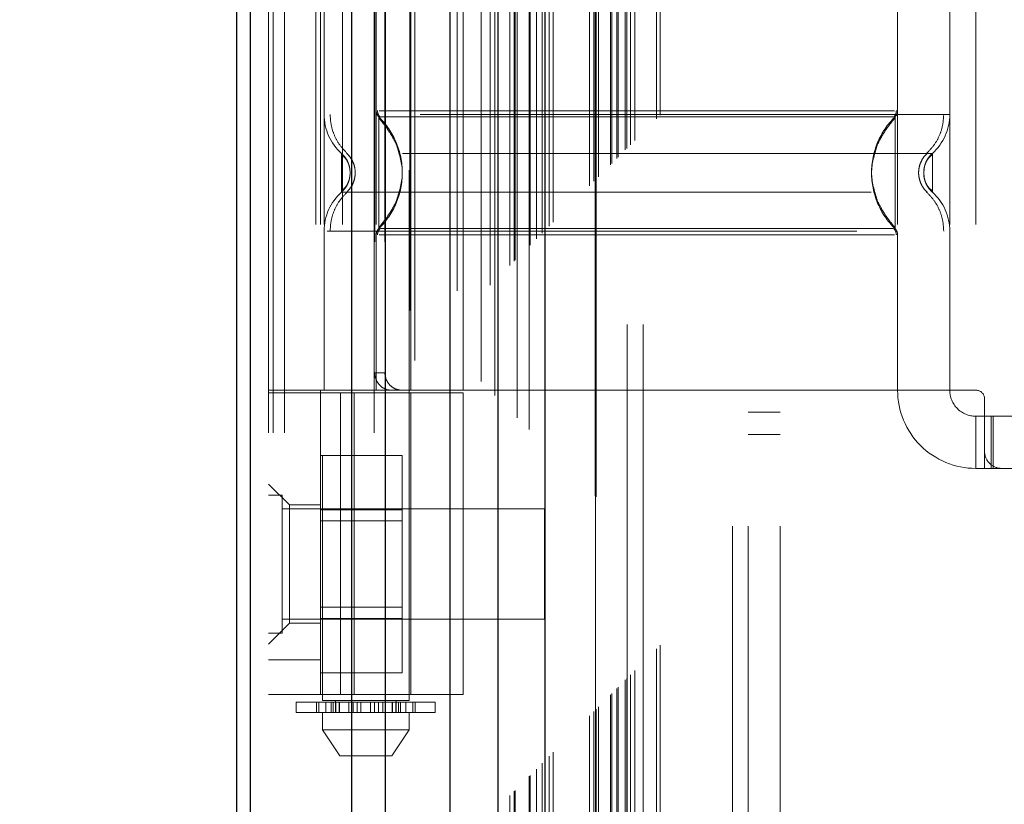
# Model space of a CAD drawing. Header units: inches. Extents: x 0.2 to 10.7, y 0.2 to 7.9.
# Tile 46 of 105: x 2.989 to 3.175, y 3.24 to 3.388. Entities that reach past the tile are written whole.
import ezdxf

# ---------------------------------------------------------------- set-up
doc = ezdxf.new("R2010")
doc.units = ezdxf.units.IN
doc.header["$MEASUREMENT"] = 0
doc.linetypes.add('HIDDEN', pattern=[0.07500000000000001, 0.05, -0.025])
doc.layers.add('DIMENSIONS', color=140, linetype='Continuous')
doc.styles.add('SLDTEXTSTYLE0', font='TXT', dxfattribs={"width": 0.7})
doc.dimstyles.new('SLDDIMSTYLE0', dxfattribs={"dimtxt": 0.0849609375, "dimasz": 0.13, "dimexe": 0, "dimexo": 0.0625, "dimgap": 0.021240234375, "dimtad": 0, "dimtih": 1, "dimtoh": 1, "dimlfac": 12, "dimrnd": 1e-09, "dimzin": 12, "dimdsep": 46, "dimtxsty": 'SLDTEXTSTYLE0', "dimsah": 1, "dimcen": 0.09, "dimadec": 0, "dimazin": 3, "dimtfac": 1, "dimtofl": 0, "dimtmove": 0, "dimatfit": 3, "dimfxl": 0, "dimfrac": 2, "dimtolj": 1, "dimtzin": 12, "dimarcsym": 0})

# ---------------------------------------------------------------- blocks, each defined once
blk = doc.blocks.new('_D_1')
at = {"layer": 'DIMENSIONS'}
for p, q in [((3.267523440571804, 4.623208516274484), (2.595010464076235, 4.623208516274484)), ((2.720010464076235, 4.623208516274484), (2.720010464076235, 4.082856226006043)), ((2.558436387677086, 3.928805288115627), (2.529906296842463, 3.928805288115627)), ((2.529906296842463, 3.928805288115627), (2.529906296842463, 3.793774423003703)), ((2.881584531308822, 3.928805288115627), (2.910114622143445, 3.928805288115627)), ((2.910114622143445, 3.928805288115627), (2.910114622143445, 3.793774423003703)), ((2.529906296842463, 3.793774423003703), (2.558436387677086, 3.793774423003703)), ((2.910114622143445, 3.793774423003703), (2.881584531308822, 3.793774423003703)), ((2.720010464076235, 3.132930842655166), (2.720010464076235, 3.774754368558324)), ((3.267523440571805, 3.132930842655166), (2.595010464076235, 3.132930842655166))]:
    blk.add_line(p, q, dxfattribs=at)
for points in [[(2.720010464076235, 4.623208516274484), (2.700010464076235, 4.493208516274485), (2.740010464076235, 4.493208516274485)], [(2.720010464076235, 3.132930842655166), (2.740010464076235, 3.262930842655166), (2.700010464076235, 3.262930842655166)]]:
    blk.add_solid(points, dxfattribs=at)
at = {"layer": 'DIMENSIONS', "char_height": 0.08333333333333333, "attachment_point": 1, "style": 'SLDTEXTSTYLE0'}
for s, insert in [('17.88', (2.558436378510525, 4.055247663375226)), ('454.2', (2.558436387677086, 3.901196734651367))]:
    blk.add_mtext(s, dxfattribs=dict(at, insert=insert))

msp = doc.modelspace()

# ---------------------------------------------------------------- linework, layer by layer
at = {"color": 7, "linetype": 'HIDDEN', "lineweight": 18}
for p, q in [((3.038807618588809, 2.910161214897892), (3.038807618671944, 5.22906049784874)), ((3.035807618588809, 2.910161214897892), (3.035807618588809, 4.855308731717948)), ((3.036686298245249, 2.910161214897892), (3.036686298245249, 4.854810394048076)), ((3.038807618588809, 2.910161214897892), (3.038807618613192, 4.853812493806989)), ((3.055762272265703, 2.910161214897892), (3.055762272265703, 4.845836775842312)), ((3.057883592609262, 2.910161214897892), (3.057883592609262, 4.845577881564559)), ((3.062505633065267, 4.833255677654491), (3.062505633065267, 2.922880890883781)), ((3.063429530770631, 2.923795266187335), (3.063429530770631, 4.832344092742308)), ((3.075932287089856, 4.819873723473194), (3.075932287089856, 2.936265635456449)), ((3.07143265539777, 2.936958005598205), (3.07143265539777, 4.819181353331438)), ((3.072565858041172, 2.937064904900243), (3.072565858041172, 4.8190744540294)), ((3.07763451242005, 2.938000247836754), (3.07763451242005, 4.818139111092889)), ((3.078539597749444, 4.817233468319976), (3.078539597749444, 2.938903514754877)), ((3.081384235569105, 2.941749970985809), (3.081384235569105, 4.814389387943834)), ((3.082198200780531, 2.942563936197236), (3.082198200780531, 4.813575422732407)), ((3.082347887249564, 2.942713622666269), (3.082347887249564, 4.813425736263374)), ((3.082755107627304, 4.813027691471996), (3.082755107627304, 2.943123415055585)), ((3.085016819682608, 4.810789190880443), (3.085016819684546, 2.945350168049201)), ((3.085047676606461, 2.945411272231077), (3.085047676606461, 4.81072959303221)), ((3.085181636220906, 2.94554737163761), (3.085181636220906, 4.810591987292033)), ((3.086375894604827, 2.946744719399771), (3.086375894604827, 4.809393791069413)), ((3.087500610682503, 2.947866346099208), (3.087500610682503, 4.808273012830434)), ((3.087971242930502, 4.807844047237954), (3.087971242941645, 2.948295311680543)), ((3.088802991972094, 2.949168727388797), (3.088802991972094, 4.806970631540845)), ((3.0895337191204, 2.949899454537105), (3.0895337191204, 4.806239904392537)), ((3.096417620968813, 2.956783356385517), (3.096417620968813, 4.799356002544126)), ((3.097250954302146, 2.95761668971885), (3.097250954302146, 4.798522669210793)), ((3.097463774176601, 4.798295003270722), (3.097463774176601, 2.957847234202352)), ((3.097667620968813, 4.798106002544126), (3.097667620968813, 2.958033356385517)), ((3.097667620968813, 2.958033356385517), (3.097667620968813, 4.798106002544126)), ((3.098084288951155, 2.958450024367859), (3.098084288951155, 4.797689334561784)), ((3.098131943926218, 2.958480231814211), (3.098131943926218, 4.797646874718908)), ((3.100375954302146, 2.96074168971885), (3.100375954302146, 4.795397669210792)), ((3.100375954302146, 2.96074168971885), (3.100375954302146, 4.795397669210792)), ((3.100616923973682, 2.960982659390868), (3.100616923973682, 4.795156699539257)), ((3.101546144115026, 2.96191187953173), (3.101546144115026, 4.794227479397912)), ((3.101834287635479, 2.962200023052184), (3.101834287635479, 4.793939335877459)), ((3.103456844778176, 2.963803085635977), (3.103456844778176, 4.792334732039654)), ((3.104164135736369, 2.964529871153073), (3.104164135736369, 4.79160948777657)), ((3.104937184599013, 2.965302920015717), (3.104937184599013, 4.790836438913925)), ((3.109027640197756, 2.969393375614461), (3.109027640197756, 4.786745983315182)), ((3.109756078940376, 2.970124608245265), (3.109756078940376, 4.786035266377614)), ((3.123390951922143, 2.992577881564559), (3.123390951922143, 4.763494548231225)), ((3.123390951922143, 2.992577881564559), (3.123390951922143, 4.763494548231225)), ((3.126390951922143, 2.992577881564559), (3.126390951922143, 4.763494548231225)), ((3.132390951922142, 2.992577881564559), (3.132390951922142, 4.763494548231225)), ((3.097523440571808, 3.030611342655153), (3.097523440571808, 4.725528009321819)), ((3.103523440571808, 3.030611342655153), (3.103523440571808, 4.725528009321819)), ((3.106523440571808, 3.030611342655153), (3.106523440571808, 4.725528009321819)), ((3.106523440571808, 3.030611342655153), (3.106523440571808, 4.725528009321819)), ((3.04597822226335, 3.505765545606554), (3.04597822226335, 3.259702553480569)), ((3.062382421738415, 3.259702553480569), (3.062382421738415, 3.505765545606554)), ((3.044715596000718, 3.449453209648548), (3.044715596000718, 3.318219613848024)), ((3.045650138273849, 3.449453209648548), (3.045650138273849, 3.318219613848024)), ((3.046306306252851, 3.449453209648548), (3.046306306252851, 3.318219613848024)), ((3.049785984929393, 3.449453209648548), (3.049785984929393, 3.318219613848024)), ((3.05614882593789, 3.449453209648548), (3.05614882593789, 3.318219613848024)), ((3.062710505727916, 3.318219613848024), (3.062710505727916, 3.449453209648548)), ((3.072553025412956, 3.318219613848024), (3.072553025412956, 3.449453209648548)), ((3.154574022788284, 3.449453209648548), (3.154574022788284, 3.318219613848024)), ((3.164416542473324, 3.449453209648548), (3.164416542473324, 3.318219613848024)), ((3.169337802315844, 3.449453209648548), (3.169337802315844, 3.318219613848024)), ((3.169337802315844, 3.449453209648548), (3.169337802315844, 3.318219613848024)), ((3.055855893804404, 3.446172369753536), (3.055855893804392, 3.321500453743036)), ((3.057789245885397, 3.446172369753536), (3.057789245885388, 3.321500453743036)), ((3.056639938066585, 3.369774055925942), (3.057481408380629, 3.368525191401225)), ((3.15408290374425, 3.369774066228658), (3.153240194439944, 3.368523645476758)), ((3.051227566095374, 3.359230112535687), (3.05114014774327, 3.360034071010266)), ((3.051140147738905, 3.358426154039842), (3.051227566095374, 3.359230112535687)), ((3.159582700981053, 3.360034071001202), (3.159495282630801, 3.359230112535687)), ((3.159495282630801, 3.359230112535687), (3.159582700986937, 3.358426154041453)), ((3.159585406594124, 3.360047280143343), (3.159496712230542, 3.359230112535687)), ((3.159496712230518, 3.359230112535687), (3.159585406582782, 3.358412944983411)), ((3.057481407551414, 3.349935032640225), (3.056639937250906, 3.348686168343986)), ((3.15324019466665, 3.349936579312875), (3.154082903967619, 3.348686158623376)), ((3.046306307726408, 3.348226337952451), (3.046306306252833, 3.318219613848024)), ((3.164416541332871, 3.348226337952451), (3.164416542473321, 3.318219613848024)), ((3.05614882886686, 3.347515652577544), (3.056148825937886, 3.318219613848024)), ((3.154574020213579, 3.347515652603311), (3.15457402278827, 3.318219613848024)), ((3.055855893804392, 3.321500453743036), (3.057789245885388, 3.321500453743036)), ((3.072553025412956, 3.318219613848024), (3.035807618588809, 3.318219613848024)), ((3.045650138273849, 3.318219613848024), (3.045650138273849, 3.317727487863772)), ((3.154574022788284, 3.318219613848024), (3.072553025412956, 3.318219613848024)), ((3.169337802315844, 3.318219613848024), (3.154574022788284, 3.318219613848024)), ((3.035807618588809, 3.317727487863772), (3.072553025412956, 3.317727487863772)), ((3.045650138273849, 3.260804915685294), (3.045650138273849, 3.317727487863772)), ((3.049425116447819, 3.260804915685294), (3.049425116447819, 3.317727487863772)), ((3.051972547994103, 3.317727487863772), (3.051972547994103, 3.260804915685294)), ((3.062710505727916, 3.260804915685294), (3.062710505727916, 3.317727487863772)), ((3.072553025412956, 3.260804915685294), (3.072553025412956, 3.317727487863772)), ((3.17097822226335, 3.316579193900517), (3.17097822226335, 3.306736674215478)), ((3.126390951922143, 3.314036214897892), (3.132390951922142, 3.314036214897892)), ((3.169337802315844, 3.313298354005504), (3.169337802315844, 3.303455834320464)), ((3.169337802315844, 3.313298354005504), (3.17097822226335, 3.313298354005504)), ((3.17097822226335, 3.313298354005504), (3.172618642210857, 3.313298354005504)), ((3.172247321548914, 3.303455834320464), (3.172247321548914, 3.313298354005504)), ((3.172618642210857, 3.303455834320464), (3.172618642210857, 3.313298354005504)), ((3.219862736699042, 3.313298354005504), (3.172618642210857, 3.313298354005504)), ((3.126390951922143, 3.309869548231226), (3.132390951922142, 3.309869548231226)), ((3.17097822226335, 3.303455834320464), (3.17097822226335, 3.306736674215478)), ((3.045650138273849, 3.305907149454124), (3.061066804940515, 3.305907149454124)), ((3.061066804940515, 3.295659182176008), (3.061066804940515, 3.305907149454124)), ((3.17097822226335, 3.303455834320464), (3.169337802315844, 3.303455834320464)), ((3.172618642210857, 3.303455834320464), (3.17097822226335, 3.303455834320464)), ((3.174259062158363, 3.303455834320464), (3.172618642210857, 3.303455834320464)), ((3.174259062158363, 3.303455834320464), (3.218222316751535, 3.303455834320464)), ((3.039744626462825, 3.296566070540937), (3.035807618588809, 3.300503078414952)), ((3.038411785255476, 3.298432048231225), (3.035807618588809, 3.298432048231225)), ((3.038411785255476, 3.272390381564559), (3.038411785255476, 3.298432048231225)), ((3.087890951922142, 3.295827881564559), (3.038411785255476, 3.295827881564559)), ((3.039744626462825, 3.296566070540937), (3.039744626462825, 3.285411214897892)), ((3.045650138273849, 3.296566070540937), (3.039744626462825, 3.296566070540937)), ((3.045650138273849, 3.295659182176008), (3.061066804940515, 3.295659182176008)), ((3.061066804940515, 3.275163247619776), (3.061066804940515, 3.295659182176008)), ((3.087890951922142, 3.274994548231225), (3.087890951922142, 3.295827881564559)), ((3.061066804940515, 3.293573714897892), (3.045650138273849, 3.293573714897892)), ((3.039744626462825, 3.285411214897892), (3.039744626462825, 3.274256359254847)), ((3.045650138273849, 3.277248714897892), (3.061066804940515, 3.277248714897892)), ((3.045650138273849, 3.275163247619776), (3.061066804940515, 3.275163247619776)), ((3.061066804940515, 3.26491528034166), (3.061066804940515, 3.275163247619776)), ((3.035807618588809, 3.270319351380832), (3.039744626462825, 3.274256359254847)), ((3.038411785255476, 3.274994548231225), (3.087890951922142, 3.274994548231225)), ((3.039744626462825, 3.274256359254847), (3.045650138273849, 3.274256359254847)), ((3.035807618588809, 3.272390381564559), (3.038411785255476, 3.272390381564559)), ((3.045650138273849, 3.26736659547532), (3.035807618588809, 3.26736659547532)), ((3.045650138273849, 3.26491528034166), (3.061066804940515, 3.26491528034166)), ((3.072553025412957, 3.260804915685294), (3.035807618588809, 3.260804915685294)), ((3.04105696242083, 3.259374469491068), (3.046604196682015, 3.259374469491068)), ((3.04105696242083, 3.259374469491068), (3.04105696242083, 3.25740596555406)), ((3.044843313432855, 3.259374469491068), (3.044843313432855, 3.25740596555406)), ((3.044879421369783, 3.25740596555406), (3.044879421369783, 3.259374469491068)), ((3.045329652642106, 3.259374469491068), (3.045329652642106, 3.25740596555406)), ((3.062382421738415, 3.259702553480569), (3.04597822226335, 3.259702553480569)), ((3.046604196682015, 3.259374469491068), (3.046604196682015, 3.25740596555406)), ((3.046604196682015, 3.259374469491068), (3.04762356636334, 3.259374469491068)), ((3.04762356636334, 3.25740596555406), (3.04762356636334, 3.259374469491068)), ((3.04762356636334, 3.259374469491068), (3.049204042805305, 3.259374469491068)), ((3.048033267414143, 3.25740596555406), (3.048033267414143, 3.259374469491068)), ((3.04843885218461, 3.259702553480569), (3.04843885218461, 3.25740596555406)), ((3.04843885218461, 3.259374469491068), (3.04843885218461, 3.25740596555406)), ((3.048511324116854, 3.259374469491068), (3.048511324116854, 3.25740596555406)), ((3.048519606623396, 3.25740596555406), (3.048519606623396, 3.259374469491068)), ((3.049139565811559, 3.25740596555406), (3.049139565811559, 3.259374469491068)), ((3.049204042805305, 3.259374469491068), (3.049204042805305, 3.25740596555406)), ((3.049204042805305, 3.259374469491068), (3.049219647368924, 3.259374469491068)), ((3.049204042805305, 3.259374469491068), (3.050960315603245, 3.259374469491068)), ((3.049219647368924, 3.25740596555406), (3.049219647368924, 3.259374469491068)), ((3.050960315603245, 3.259374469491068), (3.050960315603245, 3.25740596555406)), ((3.050960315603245, 3.259374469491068), (3.051808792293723, 3.259374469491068)), ((3.051808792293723, 3.25740596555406), (3.051808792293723, 3.259374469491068)), ((3.051808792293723, 3.259374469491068), (3.052533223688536, 3.259374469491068)), ((3.052533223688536, 3.259374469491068), (3.052533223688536, 3.25740596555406)), ((3.052533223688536, 3.259374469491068), (3.053270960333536, 3.259374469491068)), ((3.053270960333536, 3.25740596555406), (3.053270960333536, 3.259374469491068)), ((3.053270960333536, 3.259374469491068), (3.05508968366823, 3.259374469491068)), ((3.05508968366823, 3.259374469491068), (3.05508968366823, 3.25740596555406)), ((3.05508968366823, 3.259374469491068), (3.055827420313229, 3.259374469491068)), ((3.055827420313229, 3.25740596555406), (3.055827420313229, 3.259374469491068)), ((3.055827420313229, 3.259374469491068), (3.056551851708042, 3.259374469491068)), ((3.056551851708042, 3.259374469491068), (3.056551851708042, 3.25740596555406)), ((3.056551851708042, 3.259374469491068), (3.05740032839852, 3.259374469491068)), ((3.05740032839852, 3.25740596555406), (3.05740032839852, 3.259374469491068)), ((3.05740032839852, 3.259374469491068), (3.059140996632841, 3.259374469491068)), ((3.059140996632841, 3.259374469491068), (3.05915660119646, 3.259374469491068)), ((3.059140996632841, 3.259374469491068), (3.059140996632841, 3.25740596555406)), ((3.05915660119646, 3.25740596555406), (3.05915660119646, 3.259374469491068)), ((3.05915660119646, 3.259374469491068), (3.060737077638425, 3.259374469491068)), ((3.059221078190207, 3.259374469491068), (3.059221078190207, 3.25740596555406)), ((3.05984103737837, 3.259374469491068), (3.05984103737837, 3.25740596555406)), ((3.059849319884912, 3.25740596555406), (3.059849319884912, 3.259374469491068)), ((3.059921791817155, 3.25740596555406), (3.059921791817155, 3.259702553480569)), ((3.059921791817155, 3.25740596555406), (3.059921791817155, 3.259374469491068)), ((3.060327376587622, 3.259374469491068), (3.060327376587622, 3.25740596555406)), ((3.060737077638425, 3.259374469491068), (3.060737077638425, 3.25740596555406)), ((3.060737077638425, 3.259374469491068), (3.06175644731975, 3.259374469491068)), ((3.06175644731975, 3.25740596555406), (3.06175644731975, 3.259374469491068)), ((3.06175644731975, 3.259374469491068), (3.067303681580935, 3.259374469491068)), ((3.063030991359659, 3.25740596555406), (3.063030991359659, 3.259374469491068)), ((3.063481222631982, 3.259374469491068), (3.063481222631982, 3.25740596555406)), ((3.063517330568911, 3.25740596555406), (3.063517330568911, 3.259374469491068)), ((3.067303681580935, 3.25740596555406), (3.067303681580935, 3.259374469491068)), ((3.046604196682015, 3.25740596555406), (3.04105696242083, 3.25740596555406)), ((3.04597822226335, 3.25740596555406), (3.04597822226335, 3.254125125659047)), ((3.04762356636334, 3.25740596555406), (3.046604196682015, 3.25740596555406)), ((3.048584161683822, 3.25740596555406), (3.04762356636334, 3.25740596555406)), ((3.048584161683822, 3.25740596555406), (3.059776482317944, 3.25740596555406)), ((3.060737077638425, 3.25740596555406), (3.059776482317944, 3.25740596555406)), ((3.06175644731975, 3.25740596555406), (3.060737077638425, 3.25740596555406)), ((3.067303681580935, 3.25740596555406), (3.06175644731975, 3.25740596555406)), ((3.062382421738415, 3.254125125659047), (3.062382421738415, 3.25740596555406)), ((3.04597822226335, 3.254125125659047), (3.062382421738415, 3.254125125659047)), ((3.045978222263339, 3.254125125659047), (3.049259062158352, 3.249203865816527)), ((3.059101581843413, 3.249203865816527), (3.062382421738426, 3.254125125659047)), ((3.049259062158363, 3.249203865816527), (3.059101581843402, 3.249203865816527))]:
    msp.add_line(p, q, dxfattribs=at)
at = {"color": 7, "linetype": 'Continuous', "lineweight": 25}
for p, q in [((3.029807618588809, 2.910161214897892), (3.029807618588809, 4.855990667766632)), ((3.03244365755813, 2.910161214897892), (3.03244365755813, 4.854810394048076)), ((3.051519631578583, 2.910161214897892), (3.051519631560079, 4.845836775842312)), ((3.057883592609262, 2.910161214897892), (3.057883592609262, 4.845577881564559)), ((3.070023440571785, 4.819873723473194), (3.070023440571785, 2.936265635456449)), ((3.079107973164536, 4.810789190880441), (3.079107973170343, 2.945350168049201)), ((3.087971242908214, 4.807844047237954), (3.087971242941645, 2.948295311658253))]:
    msp.add_line(p, q, dxfattribs=at)
at = {"color": 7, "linetype": 'HIDDEN', "lineweight": 18}
for centre, radius, start, end in [((3.05614882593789, 3.370233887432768), 0.009842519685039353, 180.0000000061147, 228.2366022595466), ((3.057789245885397, 3.370944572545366), 0.001640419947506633, 180.0000000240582, 225.5237275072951), ((3.152933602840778, 3.370944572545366), 0.001640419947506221, 314.4762724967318, 359.9999999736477), ((3.154574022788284, 3.370233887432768), 0.009842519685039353, 311.7633977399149, 0), ((3.05614882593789, 3.348226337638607), 0.009842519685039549, 131.763397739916, 180), ((3.154574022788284, 3.348226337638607), 0.009842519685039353, 0, 48.2366022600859), ((3.057789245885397, 3.347515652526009), 0.001640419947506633, 134.4762724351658, 180), ((3.152933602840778, 3.347515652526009), 0.001640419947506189, 2.75008772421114e-08, 45.52372749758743), ((3.169337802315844, 3.318219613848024), 0.01476377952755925, 180, 270.0000000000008), ((3.169337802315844, 3.318219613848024), 0.004921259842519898, 180, 270.0000000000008), ((3.169337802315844, 3.316579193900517), 0.001640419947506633, 0, 90), ((3.174259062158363, 3.306736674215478), 0.003280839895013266, 180, 270.0000000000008)]:
    msp.add_arc(centre, radius, start, end, dxfattribs=at)
for points, knots in [([(3.103181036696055, 2.96355164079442), (3.10317367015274, 2.96569206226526), (3.103152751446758, 2.971770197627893), (3.103135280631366, 2.982804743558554), (3.103124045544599, 2.99755038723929), (3.103123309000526, 3.014691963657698), (3.103128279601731, 3.039207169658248), (3.103133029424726, 3.069642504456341), (3.103128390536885, 3.115017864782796), (3.103130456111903, 3.169331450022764), (3.103129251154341, 3.287855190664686), (3.103130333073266, 3.520783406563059), (3.103129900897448, 3.908648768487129), (3.103129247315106, 4.249902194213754), (3.103130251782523, 4.484853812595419), (3.103128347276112, 4.572846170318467), (3.103133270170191, 4.638978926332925), (3.10312973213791, 4.683394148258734), (3.103124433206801, 4.70583671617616), (3.103123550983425, 4.727080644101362), (3.103134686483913, 4.745822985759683), (3.103160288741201, 4.761429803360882), (3.10319553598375, 4.773989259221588), (3.103234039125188, 4.783927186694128), (3.103263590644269, 4.78980559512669), (3.103275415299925, 4.792418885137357), (3.10327576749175, 4.792496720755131)], [0, 0, 0, 0, 0.003510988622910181, 0.009970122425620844, 0.01809984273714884, 0.02769812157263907, 0.03808723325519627, 0.05831184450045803, 0.07762083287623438, 0.1125158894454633, 0.1474017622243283, 0.2720338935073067, 0.4945852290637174, 0.7836126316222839, 0.8317877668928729, 0.87997353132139, 0.9279454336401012, 0.9402645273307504, 0.952827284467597, 0.964757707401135, 0.9751106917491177, 0.9835701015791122, 0.9903575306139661, 0.9957119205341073, 0.9998722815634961, 1, 1, 1, 1]), ([(3.164416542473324, 3.370233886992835), (3.16419675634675, 3.370233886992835), (3.163757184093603, 3.370233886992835), (3.160245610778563, 3.370233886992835), (3.154787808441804, 3.370233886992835), (3.147386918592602, 3.370233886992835), (3.138382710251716, 3.370233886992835), (3.128106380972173, 3.370233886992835), (3.11695680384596, 3.370233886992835), (3.105361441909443, 3.370233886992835), (3.093765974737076, 3.370233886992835), (3.082616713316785, 3.370233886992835), (3.072339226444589, 3.370233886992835), (3.063339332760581, 3.370233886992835), (3.055922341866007, 3.370233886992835), (3.050524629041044, 3.370233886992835), (3.047418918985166, 3.370233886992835), (3.047014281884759, 3.370233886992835), (3.046880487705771, 3.370233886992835)], [0, 0, 0, 0, 0.06454114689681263, 0.1290822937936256, 0.1936234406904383, 0.258164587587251, 0.3227057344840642, 0.3872468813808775, 0.4517880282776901, 0.5163291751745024, 0.5808703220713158, 0.6454114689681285, 0.7099526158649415, 0.7744937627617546, 0.8390349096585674, 0.9035760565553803, 0.9681172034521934, 1, 1, 1, 1]), ([(3.047446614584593, 3.370233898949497), (3.047487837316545, 3.36954659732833), (3.047571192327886, 3.368156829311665), (3.048239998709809, 3.366161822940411), (3.049262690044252, 3.364330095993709), (3.050228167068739, 3.363346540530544), (3.050705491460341, 3.362860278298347)], [0, 0, 0, 0, 0.2473384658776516, 0.5001342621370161, 0.752870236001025, 1, 1, 1, 1]), ([(3.056386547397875, 3.370952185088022), (3.056391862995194, 3.370843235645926), (3.056402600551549, 3.370623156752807), (3.056506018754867, 3.370306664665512), (3.056658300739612, 3.370010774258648), (3.056807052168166, 3.369848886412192), (3.05688069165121, 3.369768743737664)], [0, 0, 0, 0, 0.2475219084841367, 0.4999965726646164, 0.7524730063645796, 1, 1, 1, 1]), ([(3.153999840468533, 3.370944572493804), (3.153906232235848, 3.370944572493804), (3.153574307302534, 3.370944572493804), (3.151047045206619, 3.370944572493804), (3.14656379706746, 3.370944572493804), (3.140378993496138, 3.370944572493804), (3.13288014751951, 3.370944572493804), (3.124315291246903, 3.370944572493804), (3.115024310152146, 3.370944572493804), (3.105361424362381, 3.370944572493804), (3.095698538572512, 3.370944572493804), (3.086407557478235, 3.370944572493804), (3.077842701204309, 3.370944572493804), (3.070343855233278, 3.370944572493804), (3.064159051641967, 3.370944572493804), (3.059675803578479, 3.370944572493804), (3.057148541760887, 3.370944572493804), (3.056816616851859, 3.370944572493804), (3.056723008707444, 3.370944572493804)], [0, 0, 0, 0, 0.02656569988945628, 0.09419917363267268, 0.1618326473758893, 0.2294661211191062, 0.2970995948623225, 0.3647330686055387, 0.4323665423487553, 0.500000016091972, 0.5676334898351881, 0.635266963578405, 0.702900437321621, 0.7705339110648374, 0.8381673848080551, 0.9058008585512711, 0.9734343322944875, 1, 1, 1, 1]), ([(3.153842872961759, 3.369768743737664), (3.153916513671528, 3.36984888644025), (3.154065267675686, 3.370010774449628), (3.154217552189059, 3.370306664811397), (3.15432097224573, 3.370623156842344), (3.15433171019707, 3.370843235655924), (3.15433702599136, 3.370952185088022)], [0, 0, 0, 0, 0.2475266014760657, 0.5000029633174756, 0.7524777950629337, 1, 1, 1, 1]), ([(3.160017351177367, 3.362860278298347), (3.160494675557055, 3.363346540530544), (3.161460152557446, 3.364330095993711), (3.162482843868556, 3.366161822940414), (3.163151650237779, 3.368156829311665), (3.163235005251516, 3.36954659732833), (3.163276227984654, 3.370233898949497)], [0, 0, 0, 0, 0.2471297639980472, 0.4998657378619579, 0.7526615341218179, 1, 1, 1, 1]), ([(3.056639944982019, 3.369774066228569), (3.056639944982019, 3.36980180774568), (3.056639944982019, 3.368052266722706), (3.056639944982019, 3.363369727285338), (3.056639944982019, 3.359230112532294), (3.056639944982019, 3.355090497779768), (3.056639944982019, 3.35040795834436), (3.056639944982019, 3.348658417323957), (3.056639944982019, 3.348686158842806)], [6.283185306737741, 6.283185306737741, 6.283185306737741, 6.283185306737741, 7.068583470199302, 7.461282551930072, 7.853981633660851, 8.24668071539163, 8.63937979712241, 9.42477796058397, 9.42477796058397, 9.42477796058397, 9.42477796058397]), ([(3.060993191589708, 3.360706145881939), (3.060763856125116, 3.361912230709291), (3.060377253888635, 3.363945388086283), (3.059000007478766, 3.366385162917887), (3.057787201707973, 3.368204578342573), (3.0570398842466, 3.369093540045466), (3.056639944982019, 3.369569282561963)], [0, 0, 0, 0, 0.3903267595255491, 0.6579932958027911, 0.816969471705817, 1, 1, 1, 1]), ([(3.153763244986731, 3.369774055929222), (3.153732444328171, 3.369774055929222), (3.153566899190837, 3.369774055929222), (3.152191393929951, 3.369774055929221), (3.149267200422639, 3.369774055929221), (3.144400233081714, 3.36977405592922), (3.137438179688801, 3.36977405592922), (3.128305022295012, 3.369774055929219), (3.117358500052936, 3.369774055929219), (3.105361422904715, 3.369774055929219), (3.093364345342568, 3.369774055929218), (3.082417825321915, 3.369774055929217), (3.073284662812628, 3.369774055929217), (3.066322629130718, 3.369774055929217), (3.061455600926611, 3.369774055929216), (3.058531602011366, 3.369774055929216), (3.057156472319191, 3.369774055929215), (3.056990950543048, 3.369774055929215), (3.05696031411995, 3.369774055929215)], [0, 0, 0, 0, 0.0117087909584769, 0.06293155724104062, 0.1206490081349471, 0.1851790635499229, 0.2564308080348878, 0.3337141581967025, 0.4156154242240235, 0.5000373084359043, 0.5844591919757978, 0.6663604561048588, 0.7436438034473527, 0.8148955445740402, 0.8794255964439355, 0.9371430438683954, 0.9883658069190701, 1, 1, 1, 1]), ([(3.154082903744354, 3.369569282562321), (3.153682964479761, 3.369093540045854), (3.152935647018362, 3.368204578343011), (3.151722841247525, 3.366385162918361), (3.150345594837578, 3.36394538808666), (3.149958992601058, 3.361912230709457), (3.149729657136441, 3.360706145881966)], [0, 0, 0, 0, 0.1830305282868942, 0.3420067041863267, 0.6096732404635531, 1, 1, 1, 1]), ([(3.154082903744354, 3.34868615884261), (3.154082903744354, 3.348658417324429), (3.154082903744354, 3.3504079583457), (3.154082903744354, 3.355090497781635), (3.154082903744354, 3.359230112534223), (3.154082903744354, 3.363369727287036), (3.154082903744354, 3.368052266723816), (3.154082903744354, 3.369801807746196), (3.154082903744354, 3.369774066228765)], [3.14159265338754, 3.14159265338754, 3.14159265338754, 3.14159265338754, 3.92699081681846, 4.31968989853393, 4.71238898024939, 5.10508806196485, 5.49778714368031, 6.28318530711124, 6.28318530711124, 6.28318530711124, 6.28318530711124]), ([(3.060016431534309, 3.364365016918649), (3.060541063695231, 3.362653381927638), (3.061590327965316, 3.359230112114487), (3.060541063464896, 3.355806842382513), (3.060016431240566, 3.354095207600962)], [0, 0, 0, 0, 0.5000000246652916, 1, 1, 1, 1]), ([(3.150705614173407, 3.364363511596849), (3.150181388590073, 3.36265237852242), (3.149132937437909, 3.359230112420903), (3.150181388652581, 3.355807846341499), (3.150705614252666, 3.354096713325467)], [0, 0, 0, 0, 0.5000000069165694, 1, 1, 1, 1]), ([(3.161130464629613, 3.362891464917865), (3.161139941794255, 3.362891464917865), (3.157861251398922, 3.362891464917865), (3.14518430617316, 3.362891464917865), (3.127521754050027, 3.362891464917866), (3.105361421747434, 3.362891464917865), (3.083201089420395, 3.362891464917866), (3.065538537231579, 3.362891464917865), (3.052861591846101, 3.362891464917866), (3.04958290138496, 3.362891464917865), (3.049592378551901, 3.362891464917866)], [4.712414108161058, 4.712414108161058, 4.712414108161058, 4.712414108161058, 5.15721612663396, 5.48839215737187, 5.88580339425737, 6.28321463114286, 6.68062586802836, 7.07803710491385, 7.40921313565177, 7.854015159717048, 7.854015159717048, 7.854015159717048, 7.854015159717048]), ([(3.049593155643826, 3.362892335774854), (3.049593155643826, 3.362892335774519), (3.049593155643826, 3.362797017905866), (3.049593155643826, 3.362430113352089), (3.049593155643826, 3.362158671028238), (3.049593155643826, 3.361480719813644), (3.049593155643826, 3.361074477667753), (3.049593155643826, 3.360188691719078), (3.049593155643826, 3.35970949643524), (3.049593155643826, 3.358750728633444), (3.049593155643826, 3.358271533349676), (3.049593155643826, 3.35738574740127), (3.049593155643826, 3.35697950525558), (3.049593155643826, 3.356301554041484), (3.049593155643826, 3.356030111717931), (3.049593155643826, 3.355663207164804), (3.049593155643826, 3.355567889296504), (3.049593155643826, 3.355567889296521)], [0, 0, 0, 0, 0.125, 0.125, 0.25, 0.25, 0.375, 0.375, 0.5, 0.5, 0.625, 0.625, 0.75, 0.75, 0.875, 0.875, 1, 1, 1, 1]), ([(3.050905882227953, 3.360894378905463), (3.050871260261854, 3.36100813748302), (3.050736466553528, 3.361451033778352), (3.050310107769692, 3.362152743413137), (3.049831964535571, 3.362645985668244), (3.049593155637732, 3.362892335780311)], [0, 0, 0, 0, 0.1474872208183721, 0.574212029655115, 1, 1, 1, 1]), ([(3.051199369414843, 3.359744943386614), (3.051150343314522, 3.360043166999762), (3.05105154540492, 3.360644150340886), (3.050700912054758, 3.361450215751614), (3.050225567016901, 3.362143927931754), (3.049805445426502, 3.362451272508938), (3.049593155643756, 3.362606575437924)], [0, 0, 0, 0, 0.2435770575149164, 0.4908590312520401, 0.7427282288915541, 1, 1, 1, 1]), ([(3.050541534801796, 3.3629243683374), (3.050783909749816, 3.36267850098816), (3.051269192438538, 3.36218622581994), (3.051778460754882, 3.361268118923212), (3.052106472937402, 3.360274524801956), (3.052220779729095, 3.359230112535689), (3.0521064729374, 3.358185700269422), (3.051778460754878, 3.357192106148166), (3.051269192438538, 3.356273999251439), (3.05078390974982, 3.355781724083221), (3.050541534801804, 3.355535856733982)], [0, 0, 0, 0, 0.1248322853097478, 0.2499389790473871, 0.3751056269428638, 0.5000000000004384, 0.6248943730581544, 0.750061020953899, 0.8751677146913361, 1, 1, 1, 1]), ([(3.160181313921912, 3.355535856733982), (3.159938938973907, 3.355781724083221), (3.15945365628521, 3.356273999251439), (3.158944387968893, 3.357192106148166), (3.158616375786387, 3.358185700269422), (3.158502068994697, 3.359230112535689), (3.158616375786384, 3.360274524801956), (3.15894438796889, 3.361268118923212), (3.15945365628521, 3.36218622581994), (3.159938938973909, 3.36267850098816), (3.160181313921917, 3.3629243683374)], [0, 0, 0, 0, 0.1248322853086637, 0.2499389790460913, 0.3751056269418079, 0.4999999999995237, 0.6248943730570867, 0.7500610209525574, 0.8751677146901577, 1, 1, 1, 1]), ([(3.161129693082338, 3.362606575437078), (3.160917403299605, 3.36245127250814), (3.160497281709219, 3.362143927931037), (3.160021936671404, 3.361450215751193), (3.159671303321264, 3.360644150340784), (3.159572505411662, 3.360043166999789), (3.15952347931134, 3.359744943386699)], [0, 0, 0, 0, 0.2572717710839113, 0.5091409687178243, 0.7564229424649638, 1, 1, 1, 1]), ([(3.161129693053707, 3.362892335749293), (3.160890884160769, 3.362645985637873), (3.160412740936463, 3.362152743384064), (3.159986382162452, 3.361451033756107), (3.159851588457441, 3.361008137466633), (3.159816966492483, 3.360894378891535)], [0, 0, 0, 0, 0.4257879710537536, 0.852512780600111, 0.9999999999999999, 0.9999999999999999, 0.9999999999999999, 0.9999999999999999]), ([(3.161130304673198, 3.362891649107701), (3.160884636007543, 3.362648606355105), (3.160445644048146, 3.362214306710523), (3.160163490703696, 3.361666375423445), (3.160039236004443, 3.361425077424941)], [0, 0, 0, 0, 0.5596199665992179, 1, 1, 1, 1]), ([(3.161129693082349, 3.355567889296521), (3.161129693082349, 3.355567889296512), (3.161129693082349, 3.355663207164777), (3.161129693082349, 3.356030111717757), (3.161129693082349, 3.356301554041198), (3.161129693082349, 3.35697950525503), (3.161129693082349, 3.357385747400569), (3.161129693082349, 3.358271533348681), (3.161129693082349, 3.358750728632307), (3.161129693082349, 3.359709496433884), (3.161129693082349, 3.360188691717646), (3.161129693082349, 3.361074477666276), (3.161129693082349, 3.361480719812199), (3.161129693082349, 3.362158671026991), (3.161129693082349, 3.362430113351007), (3.161129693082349, 3.36279701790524), (3.161129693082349, 3.362892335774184), (3.161129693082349, 3.362892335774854)], [0, 0, 0, 0, 0.125, 0.125, 0.25, 0.25, 0.375, 0.375, 0.5, 0.5, 0.625, 0.625, 0.75, 0.75, 0.875, 0.875, 1, 1, 1, 1]), ([(3.049593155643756, 3.355853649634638), (3.049805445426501, 3.356008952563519), (3.050225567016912, 3.356316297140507), (3.050700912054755, 3.357010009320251), (3.051051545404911, 3.357816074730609), (3.051150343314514, 3.358417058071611), (3.051199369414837, 3.358715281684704)], [0, 0, 0, 0, 0.257271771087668, 0.5091409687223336, 0.7564229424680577, 1, 1, 1, 1]), ([(3.049593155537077, 3.355567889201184), (3.049831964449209, 3.355814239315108), (3.050310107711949, 3.356307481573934), (3.050736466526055, 3.35700919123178), (3.050871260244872, 3.357452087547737), (3.050905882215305, 3.357565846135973)], [0, 0, 0, 0, 0.4257879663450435, 0.852512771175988, 1, 1, 1, 1]), ([(3.056639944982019, 3.34889094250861), (3.05703988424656, 3.349366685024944), (3.057787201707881, 3.35025564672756), (3.059000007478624, 3.352075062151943), (3.060377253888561, 3.354514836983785), (3.060763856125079, 3.356547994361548), (3.060993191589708, 3.357754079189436)], [0, 0, 0, 0, 0.1830305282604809, 0.3420067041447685, 0.6096732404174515, 1, 1, 1, 1]), ([(3.149729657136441, 3.357754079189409), (3.149958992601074, 3.356547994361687), (3.150345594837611, 3.354514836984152), (3.151722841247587, 3.352075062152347), (3.152935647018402, 3.350255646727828), (3.153682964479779, 3.349366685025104), (3.154082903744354, 3.348890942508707)], [0, 0, 0, 0, 0.3903267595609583, 0.6579932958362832, 0.8169694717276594, 1, 1, 1, 1]), ([(3.159523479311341, 3.358715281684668), (3.159572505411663, 3.358417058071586), (3.159671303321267, 3.357816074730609), (3.160021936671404, 3.357010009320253), (3.160497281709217, 3.356316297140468), (3.160917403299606, 3.356008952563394), (3.161129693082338, 3.35585364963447)], [0, 0, 0, 0, 0.2435770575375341, 0.4908590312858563, 0.7427282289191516, 1, 1, 1, 1]), ([(3.15981696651, 3.357565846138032), (3.159851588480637, 3.357452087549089), (3.159986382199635, 3.357009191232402), (3.160412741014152, 3.35630748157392), (3.160890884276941, 3.355814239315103), (3.161129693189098, 3.355567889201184)], [0, 0, 0, 0, 0.1474872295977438, 0.5742120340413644, 1, 1, 1, 1]), ([(3.160039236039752, 3.35703514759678), (3.160163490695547, 3.356793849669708), (3.160445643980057, 3.356245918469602), (3.160884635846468, 3.355811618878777), (3.161130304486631, 3.355568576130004)], [0, 0, 0, 0, 0.4403799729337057, 1, 1, 1, 1]), ([(3.050705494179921, 3.355599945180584), (3.050228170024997, 3.355113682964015), (3.049262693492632, 3.354130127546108), (3.048240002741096, 3.352298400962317), (3.047571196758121, 3.350303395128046), (3.047487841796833, 3.348913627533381), (3.047446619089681, 3.348226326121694)], [0, 0, 0, 0, 0.2471297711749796, 0.499865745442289, 0.7526615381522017, 1, 1, 1, 1]), ([(3.049592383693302, 3.355568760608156), (3.049582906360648, 3.355568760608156), (3.052861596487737, 3.355568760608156), (3.065538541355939, 3.355568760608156), (3.08320109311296, 3.355568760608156), (3.105361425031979, 3.355568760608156), (3.127521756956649, 3.355568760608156), (3.145184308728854, 3.355568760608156), (3.157861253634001, 3.355568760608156), (3.161139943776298, 3.355568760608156), (3.161130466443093, 3.355568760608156)], [4.712364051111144, 4.712364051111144, 4.712364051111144, 4.712364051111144, 5.157166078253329, 5.4883421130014, 5.88575335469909, 6.28316459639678, 6.680575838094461, 7.07798707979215, 7.409163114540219, 7.853965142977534, 7.853965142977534, 7.853965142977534, 7.853965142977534]), ([(3.163276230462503, 3.348226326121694), (3.163235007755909, 3.34891362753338), (3.163151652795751, 3.350303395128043), (3.162482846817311, 3.352298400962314), (3.161460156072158, 3.354130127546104), (3.160494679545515, 3.355113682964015), (3.160017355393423, 3.355599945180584)], [0, 0, 0, 0, 0.2473384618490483, 0.5001342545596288, 0.7528702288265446, 1, 1, 1, 1]), ([(3.046880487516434, 3.348226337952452), (3.047014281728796, 3.348226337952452), (3.047418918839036, 3.348226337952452), (3.050524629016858, 3.348226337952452), (3.055922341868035, 3.348226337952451), (3.063339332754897, 3.348226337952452), (3.072339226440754, 3.348226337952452), (3.082616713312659, 3.348226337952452), (3.093765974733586, 3.348226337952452), (3.105361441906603, 3.348226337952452), (3.116956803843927, 3.348226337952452), (3.128106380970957, 3.348226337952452), (3.138382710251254, 3.348226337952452), (3.147386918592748, 3.348226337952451), (3.154787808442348, 3.348226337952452), (3.160245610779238, 3.348226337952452), (3.163757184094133, 3.348226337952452), (3.164196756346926, 3.348226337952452), (3.164416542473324, 3.348226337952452)], [0, 0, 0, 0, 0.03188280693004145, 0.09642395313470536, 0.1609650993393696, 0.2255062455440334, 0.2900473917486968, 0.3545885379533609, 0.4191296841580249, 0.483670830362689, 0.5482119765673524, 0.6127531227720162, 0.6772942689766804, 0.7418354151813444, 0.8063765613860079, 0.8709177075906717, 0.9354588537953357, 1, 1, 1, 1]), ([(3.056880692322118, 3.348691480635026), (3.056807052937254, 3.34861133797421), (3.056658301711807, 3.348449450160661), (3.056506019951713, 3.348153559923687), (3.056402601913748, 3.347837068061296), (3.056391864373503, 3.347616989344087), (3.056386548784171, 3.347508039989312)], [0, 0, 0, 0, 0.2475270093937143, 0.5000034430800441, 0.7524780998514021, 1, 1, 1, 1]), ([(3.056960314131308, 3.348686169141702), (3.056990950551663, 3.348686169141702), (3.057156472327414, 3.348686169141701), (3.058531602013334, 3.348686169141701), (3.061455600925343, 3.3486861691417), (3.066322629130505, 3.3486861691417), (3.073284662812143, 3.3486861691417), (3.082417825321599, 3.348686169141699), (3.093364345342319, 3.3486861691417), (3.105361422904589, 3.348686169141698), (3.117358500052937, 3.348686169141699), (3.128305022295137, 3.348686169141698), (3.13743817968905, 3.348686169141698), (3.144400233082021, 3.348686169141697), (3.149267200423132, 3.348686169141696), (3.152191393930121, 3.348686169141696), (3.153566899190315, 3.348686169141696), (3.15373244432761, 3.348686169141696), (3.153763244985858, 3.348686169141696)], [0, 0, 0, 0, 0.01163419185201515, 0.062856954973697, 0.1205744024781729, 0.1851044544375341, 0.2563561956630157, 0.3336395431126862, 0.4155408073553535, 0.4999626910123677, 0.5843845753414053, 0.666285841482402, 0.7435691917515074, 0.8148209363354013, 0.8793509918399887, 0.9370684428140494, 0.9882912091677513, 1, 1, 1, 1]), ([(3.154337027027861, 3.347508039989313), (3.154331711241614, 3.347616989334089), (3.154320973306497, 3.347837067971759), (3.154217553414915, 3.348153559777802), (3.154065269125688, 3.348449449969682), (3.153916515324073, 3.348611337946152), (3.153842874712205, 3.348691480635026)], [0, 0, 0, 0, 0.2475221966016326, 0.4999970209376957, 0.7524733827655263, 1, 1, 1, 1]), ([(3.056723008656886, 3.347515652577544), (3.056816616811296, 3.347515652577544), (3.057148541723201, 3.347515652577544), (3.059675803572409, 3.347515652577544), (3.064159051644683, 3.347515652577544), (3.070343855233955, 3.347515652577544), (3.077842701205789, 3.347515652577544), (3.086407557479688, 3.347515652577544), (3.095698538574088, 3.347515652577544), (3.105361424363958, 3.347515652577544), (3.115024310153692, 3.347515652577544), (3.124315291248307, 3.347515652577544), (3.132880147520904, 3.347515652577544), (3.140378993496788, 3.347515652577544), (3.1465637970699, 3.347515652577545), (3.151047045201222, 3.347515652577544), (3.153574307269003, 3.347515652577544), (3.153906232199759, 3.347515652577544), (3.153999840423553, 3.347515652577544)], [0, 0, 0, 0, 0.0265656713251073, 0.09419914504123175, 0.1618326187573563, 0.2294660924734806, 0.2970995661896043, 0.3647330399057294, 0.4323665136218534, 0.499999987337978, 0.5676334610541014, 0.6352669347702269, 0.702900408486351, 0.7705338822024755, 0.8381673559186, 0.9058008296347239, 0.9734343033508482, 0.9999999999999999, 0.9999999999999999, 0.9999999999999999, 0.9999999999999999]), ([(3.055855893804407, 3.321500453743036), (3.055855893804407, 3.32106024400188), (3.055942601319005, 3.320627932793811), (3.056273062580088, 3.319823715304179), (3.056517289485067, 3.31945579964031), (3.057110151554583, 3.318851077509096), (3.057463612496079, 3.318610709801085), (3.058195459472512, 3.318296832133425), (3.058578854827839, 3.318219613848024), (3.058943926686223, 3.318219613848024)], [0, 0, 0, 0, 0.25, 0.25, 0.5, 0.5, 0.75, 0.75, 1, 1, 1, 1]), ([(3.0609481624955, 3.318219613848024), (3.060544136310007, 3.318219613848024), (3.060141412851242, 3.318302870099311), (3.059380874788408, 3.318628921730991), (3.059027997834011, 3.318871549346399), (3.058437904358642, 3.319476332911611), (3.058197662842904, 3.31984277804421), (3.057875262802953, 3.320633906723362), (3.057789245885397, 3.321065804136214), (3.057789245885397, 3.321500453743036)], [0, 0, 0, 0, 0.25, 0.25, 0.5, 0.5, 0.75, 0.75, 1, 1, 1, 1])]:
    msp.add_open_spline(points, degree=3, knots=knots, dxfattribs=at)
for points in [[(3.061065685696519, 3.359230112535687), (3.061069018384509, 3.361189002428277), (3.060280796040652, 3.365098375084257), (3.058035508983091, 3.368402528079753), (3.056639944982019, 3.369774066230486)], [(3.154082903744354, 3.369774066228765), (3.15268733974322, 3.368402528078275), (3.150442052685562, 3.365098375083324), (3.149653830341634, 3.361189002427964), (3.149657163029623, 3.359230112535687)], [(3.056639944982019, 3.348686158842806), (3.058035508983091, 3.35005769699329), (3.060280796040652, 3.353361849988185), (3.061069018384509, 3.357271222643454), (3.061065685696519, 3.359230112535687)], [(3.149657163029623, 3.359230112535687), (3.149653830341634, 3.357271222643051), (3.150442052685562, 3.353361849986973), (3.152687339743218, 3.350057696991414), (3.154082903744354, 3.348686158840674)]]:
    msp.add_open_spline(points, degree=3, dxfattribs=at)

# ---------------------------------------------------------------- dimensions: what is measured, and where the dimension line sits
at = {"layer": 'DIMENSIONS'}
dim = msp.add_linear_dim(base=(2.720010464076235, 3.132930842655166), p1=(3.317523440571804, 4.623208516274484), p2=(3.317523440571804, 3.132930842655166), angle=90.0000000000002, dimstyle='SLDDIMSTYLE0', dxfattribs=at)
dim.commit()
dim.dimension.update_dxf_attribs({"geometry": '_D_1', "text_midpoint": (2.720010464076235, 3.928805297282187), "dimtype": 160})

doc.saveas('drawing.dxf')
